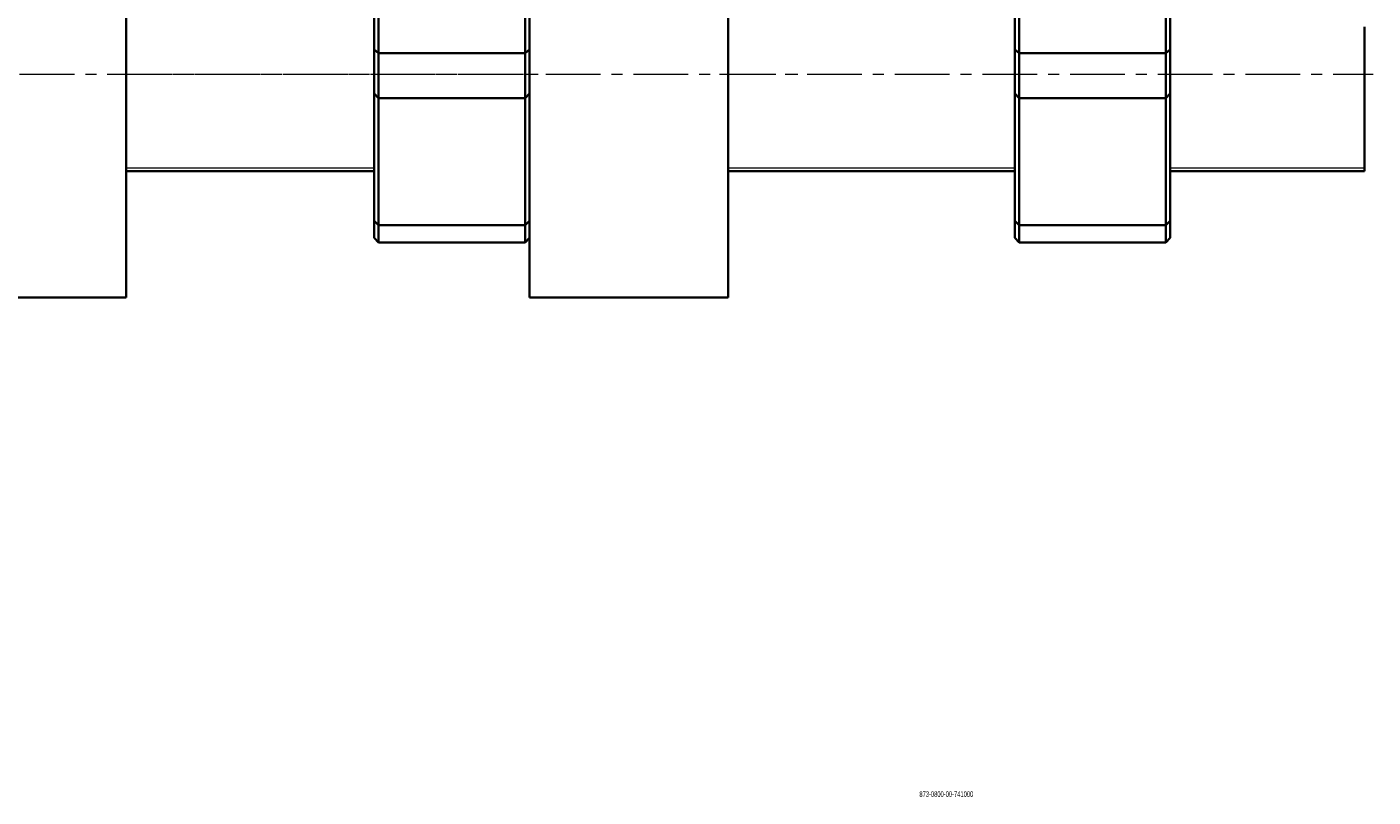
# Model space of a CAD drawing. Header units: millimetres. Extents: x -533 to 1342, y 1 to 1202.
# Tile 2 of 7: x -202 to 110, y 1 to 180. Entities that reach past the tile are written whole.
import ezdxf

# ---------------------------------------------------------------- set-up
doc = ezdxf.new("R2010")
doc.units = ezdxf.units.MM
doc.linetypes.add('CENTERX2', pattern=[20.32, 12.7, -2.54, 2.54, -2.54])
doc.layers.add('NOTE', color=7, linetype='Continuous')
doc.layers.add('SLD-0', color=179, linetype='Continuous')
doc.styles.add('SLDTEXTSTYLE0', font='TXT', dxfattribs={"width": 0.605})

msp = doc.modelspace()

# ---------------------------------------------------------------- linework, layer by layer
at = {"color": 7, "linetype": 'Continuous', "lineweight": 35}
for p, q in [((-179.19, 117.11), (-179.19, 659.61)), ((-85.69, 117.11), (-85.69, 659.61)), ((-39.69, 117.11), (-39.69, 659.61)), ((-121.74, 174.53), (-121.74, 212.45)), ((-120.74, 212.75), (-120.74, 173.71)), ((-86.74, 173.71), (-86.74, 212.75)), ((-85.74, 212.45), (-85.74, 174.53)), ((26.81, 174.53), (26.81, 212.45)), ((27.81, 212.75), (27.81, 173.71)), ((61.81, 173.71), (61.81, 212.75)), ((62.81, 212.45), (62.81, 174.53)), ((107.81, 146.34), (107.81, 179.79)), ((-121.74, 174.53), (-120.74, 173.71)), ((-121.74, 164.37), (-121.74, 174.53)), ((-86.74, 173.71), (-120.74, 173.71)), ((-120.74, 173.71), (-120.74, 163.25)), ((-86.74, 173.71), (-85.74, 174.53)), ((-86.74, 163.25), (-86.74, 173.71)), ((-85.74, 174.53), (-85.74, 164.37)), ((26.81, 174.53), (27.81, 173.71)), ((26.81, 164.37), (26.81, 174.53)), ((61.81, 173.71), (27.81, 173.71)), ((27.81, 173.71), (27.81, 163.25)), ((61.81, 173.71), (62.81, 174.53)), ((61.81, 163.25), (61.81, 173.71)), ((62.81, 174.53), (62.81, 164.37)), ((-121.74, 164.37), (-120.74, 163.25)), ((-121.74, 134.84), (-121.74, 164.37)), ((-86.74, 163.25), (-120.74, 163.25)), ((-120.74, 163.25), (-120.74, 133.84)), ((-86.74, 163.25), (-85.74, 164.37)), ((-86.74, 133.84), (-86.74, 163.25)), ((-85.74, 164.37), (-85.74, 134.84)), ((26.81, 164.37), (27.81, 163.25)), ((26.81, 134.84), (26.81, 164.37)), ((61.81, 163.25), (27.81, 163.25)), ((27.81, 163.25), (27.81, 133.84)), ((61.81, 163.25), (62.81, 164.37)), ((61.81, 133.84), (61.81, 163.25)), ((62.81, 164.37), (62.81, 134.84)), ((-179.19, 146.34), (-121.74, 146.34)), ((-85.74, 146.34), (-85.69, 146.34)), ((-39.69, 146.34), (26.81, 146.34)), ((62.81, 146.34), (107.81, 146.34)), ((-121.74, 134.84), (-120.74, 133.84)), ((-121.74, 130.92), (-121.74, 134.84)), ((-86.74, 133.84), (-85.74, 134.84)), ((-85.74, 134.84), (-85.74, 130.92)), ((26.81, 134.84), (27.81, 133.84)), ((26.81, 130.92), (26.81, 134.84)), ((61.81, 133.84), (62.81, 134.84)), ((62.81, 134.84), (62.81, 130.92)), ((-86.74, 133.84), (-120.74, 133.84)), ((-120.74, 133.84), (-120.74, 129.81)), ((-86.74, 129.81), (-86.74, 133.84)), ((61.81, 133.84), (27.81, 133.84)), ((27.81, 133.84), (27.81, 129.81)), ((61.81, 129.81), (61.81, 133.84)), ((-121.74, 130.92), (-120.74, 129.81)), ((-86.74, 129.81), (-120.74, 129.81)), ((-86.74, 129.81), (-85.74, 130.92)), ((26.81, 130.92), (27.81, 129.81)), ((61.81, 129.81), (27.81, 129.81)), ((61.81, 129.81), (62.81, 130.92)), ((-225.19, 117.11), (-179.19, 117.11)), ((-85.69, 117.11), (-39.69, 117.11))]:
    msp.add_line(p, q, dxfattribs=at)
at = {"color": 7, "linetype": 'Continuous', "lineweight": 18}
for p, q in [((-179.19, 147.17), (-121.74, 147.17)), ((-85.74, 147.17), (-85.69, 147.17)), ((-39.69, 147.17), (26.81, 147.17)), ((62.81, 147.17), (107.81, 147.17))]:
    msp.add_line(p, q, dxfattribs=at)
at = {"layer": 'NOTE', "linetype": 'CENTERX2', "lineweight": 18}
for p, q in [((-468.04, 168.84), (-21.19, 168.84)), ((-181.19, 168.84), (-83.69, 168.84)), ((-41.69, 168.84), (109.81, 168.84))]:
    msp.add_line(p, q, dxfattribs=at)

# ---------------------------------------------------------------- texts
at = {"layer": 'SLD-0', "insert": (4.65, 2.64), "char_height": 1.3229, "attachment_point": 1, "style": 'SLDTEXTSTYLE0'}
msp.add_mtext('873-0800-00-741000', dxfattribs=at)

doc.saveas('drawing.dxf')
